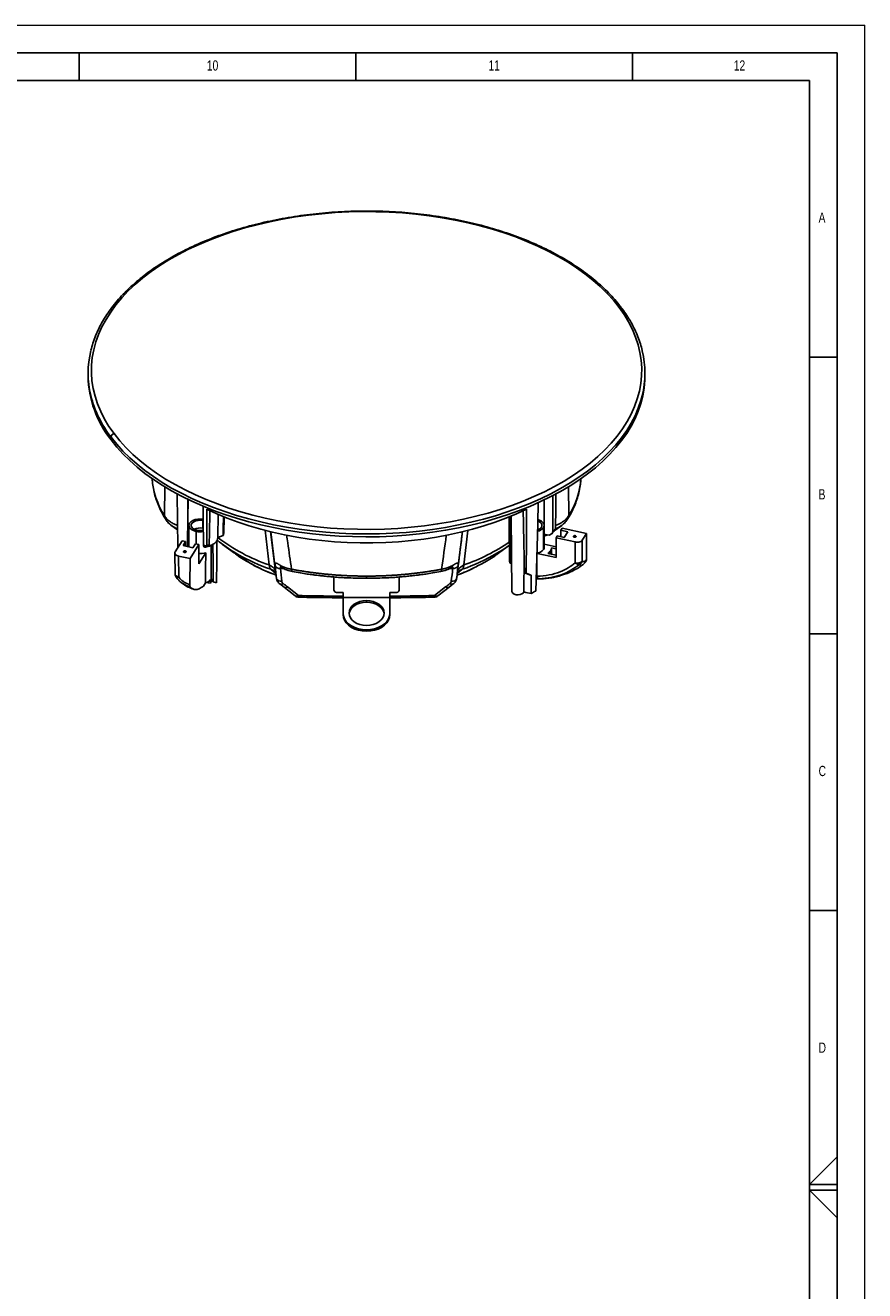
# Model space of a CAD drawing. Header units: millimetres. Extents: x 0 to 594, y 0 to 420.
# Tile 43 of 43: x 442 to 594, y 191 to 420. Entities that reach past the tile are written whole.
import ezdxf

# ---------------------------------------------------------------- set-up
doc = ezdxf.new("R2010")
doc.units = ezdxf.units.MM
doc.layers.add('FORMAT', color=7, linetype='Continuous')
doc.styles.add('SLDTEXTSTYLE0', font='TXT', dxfattribs={"width": 0.75})

msp = doc.modelspace()

# ---------------------------------------------------------------- linework, layer by layer
at = {"color": 7, "linetype": 'Continuous', "lineweight": 18}
for p in [(0, 420), (594, 0)]:
    msp.add_line(p, (594, 420), dxfattribs=at)
at = {"color": 7, "linetype": 'Continuous', "lineweight": 25}
for p, q in [((453.618, 357.128), (453.618, 356.611)), ((554.285, 356.611), (554.285, 357.128)), ((457.763, 345.065), (457.763, 345.582)), ((467.415, 331.384), (467.465, 336.64)), ((540.438, 336.644), (540.488, 331.384)), ((477.115, 331.646), (477.074, 327.408)), ((471.839, 329.619), (471.839, 325.74)), ((474.375, 329.109), (474.385, 330.486)), ((474.441, 330.473), (474.385, 330.486)), ((478.153, 328.211), (478.186, 331.176)), ((530.097, 331.312), (530.242, 317.687)), ((536.065, 325.672), (536.065, 329.619)), ((473.155, 326.283), (473.155, 328.534)), ((474.46, 329.09), (474.375, 329.109)), ((477.074, 327.408), (478.047, 327.803)), ((486.339, 322.487), (485.611, 328.746)), ((487.579, 320.756), (486.611, 328.47)), ((486.625, 328.466), (487.453, 321.874)), ((520.45, 321.874), (521.281, 328.49)), ((522.289, 328.716), (521.564, 322.487)), ((535.122, 328.927), (534.903, 329.023)), ((535.944, 325.277), (535.944, 329.224)), ((536.077, 328.008), (536.597, 327.899)), ((536.597, 327.899), (536.95, 327.876)), ((536.95, 327.876), (537.495, 328.155)), ((538.438, 327.708), (538.213, 327.351)), ((541.659, 326.627), (538.213, 327.351)), ((538.213, 327.351), (538.226, 323.833)), ((539.691, 327.445), (538.438, 327.708)), ((539.313, 329.096), (539.088, 328.739)), ((539.088, 328.739), (540.341, 328.476)), ((539.088, 328.739), (539.088, 327.572)), ((539.313, 329.096), (543.698, 328.175)), ((540.341, 328.476), (539.691, 327.445)), ((541.347, 327.68), (541.347, 327.582)), ((543.698, 328.175), (542.94, 326.972)), ((543.698, 328.175), (543.681, 323.389)), ((469.363, 324.827), (470.617, 326.816)), ((471.236, 326.686), (470.617, 326.816)), ((470.78, 325.963), (471.236, 326.686)), ((472.565, 325.587), (470.78, 325.963)), ((471.188, 325.006), (471.188, 324.735)), ((471.236, 325.867), (471.236, 326.686)), ((471.61, 326.587), (471.592, 325.792)), ((473.64, 326.181), (472.044, 323.649)), ((473.021, 326.311), (472.565, 325.587)), ((473.64, 326.181), (473.021, 326.311)), ((473.605, 322.65), (473.64, 326.181)), ((474.738, 325.691), (474.535, 325.773)), ((475.512, 326.094), (474.899, 325.828)), ((475.044, 325.793), (474.899, 325.828)), ((475.045, 325.892), (475.044, 325.793)), ((475.839, 319.548), (475.839, 326.019)), ((476.021, 326.116), (476.188, 326.212)), ((477.94, 326.194), (480.104, 324.589)), ((527.797, 324.588), (529.774, 326.053)), ((534.823, 325.738), (534.526, 317.757)), ((536.065, 326.217), (538.219, 325.764)), ((537.197, 324.431), (537.197, 325.014)), ((537.392, 324.39), (537.392, 325.557)), ((538.22, 325.383), (537.392, 325.557)), ((541.672, 322.867), (541.659, 326.627)), ((542.94, 326.972), (542.954, 323.219)), ((469.303, 324.626), (469.341, 320.837)), ((472.044, 323.649), (469.961, 324.087)), ((469.961, 324.087), (469.999, 320.304)), ((472.044, 323.649), (471.996, 318.901)), ((474.891, 324.691), (473.605, 322.65)), ((473.615, 323.714), (473.639, 323.751)), ((480.644, 324.427), (480.307, 324.624)), ((482.583, 322.969), (480.644, 324.427)), ((482.72, 322.892), (482.724, 322.89)), ((529.89, 322.799), (530.189, 322.684)), ((532.397, 317.599), (532.44, 323.776)), ((534.779, 324.557), (538.226, 323.833)), ((536.742, 324.526), (538.224, 324.215)), ((543.129, 322.571), (543.04, 322.52)), ((543.122, 322.56), (543.568, 323.022)), ((469.491, 320.313), (469.559, 320.236)), ((469.799, 319.959), (469.543, 320.244)), ((469.567, 320.222), (469.811, 319.921)), ((487.563, 320.906), (486.652, 321.685)), ((487.299, 321.323), (487.47, 321.191)), ((487.61, 320.456), (487.412, 322.338)), ((487.603, 320.459), (487.677, 319.99)), ((487.647, 320.114), (487.61, 320.456)), ((488.939, 321.827), (488.386, 321.827)), ((488.576, 322.003), (488.6, 321.983)), ((498.053, 320.166), (498.053, 320.298)), ((498.053, 317.937), (498.053, 320.166)), ((503.952, 320.46), (503.952, 320.065)), ((509.85, 320.166), (509.85, 320.298)), ((509.85, 320.166), (509.85, 317.937)), ((519.518, 321.827), (518.964, 321.827)), ((519.303, 321.983), (519.327, 322.003)), ((520.227, 319.99), (520.3, 320.459)), ((520.443, 321.875), (520.257, 320.114)), ((520.34, 320.906), (521.251, 321.685)), ((520.434, 321.191), (520.605, 321.324)), ((520.492, 322.338), (520.443, 321.875)), ((533.388, 320.682), (532.496, 321.043)), ((532.819, 320.98), (533.738, 320.656)), ((533.738, 320.656), (533.388, 320.682)), ((474.46, 318.662), (474.812, 319.22)), ((475.248, 319.252), (475.248, 319.41)), ((475.718, 319.153), (475.248, 319.252)), ((475.718, 319.153), (475.718, 319.834)), ((476.834, 319.227), (476.229, 319.421)), ((487.677, 319.99), (487.647, 320.114)), ((488.268, 319.042), (489.03, 318.446)), ((489.038, 318.44), (491.047, 316.876)), ((489.652, 318.519), (491.661, 316.955)), ((516.243, 316.955), (518.252, 318.519)), ((516.857, 316.876), (518.866, 318.44)), ((518.874, 318.446), (519.635, 319.042)), ((519.649, 319.054), (519.636, 319.042)), ((499.718, 317.468), (498.72, 317.468)), ((499.718, 316.577), (499.718, 317.468)), ((499.718, 313.783), (499.718, 316.577)), ((508.185, 316.577), (499.718, 316.577)), ((503.952, 315.75), (503.952, 316.032)), ((509.184, 317.468), (508.185, 317.468)), ((508.185, 317.468), (508.185, 316.577)), ((508.185, 316.577), (508.185, 313.783)), ((499.718, 313.501), (499.718, 313.783)), ((508.185, 313.501), (508.185, 313.783)), ((503.952, 310.494), (503.952, 310.776))]:
    msp.add_line(p, q, dxfattribs=at)
at = {"color": 7, "linetype": 'Continuous', "lineweight": 25, "flags": 128}
for points in [[(549.6, 369.029), (548.575, 370.308), (547.443, 371.557), (546.206, 372.772), (544.867, 373.951), (543.429, 375.09), (541.896, 376.187), (540.272, 377.24), (538.561, 378.245), (536.766, 379.201), (534.892, 380.104), (532.944, 380.953), (530.925, 381.747), (528.842, 382.482), (526.699, 383.157), (524.5, 383.77), (522.253, 384.321), (519.961, 384.807), (517.631, 385.228), (515.268, 385.582), (512.877, 385.869), (510.465, 386.088), (508.038, 386.238), (505.6, 386.319), (503.159, 386.331), (500.719, 386.274), (498.287, 386.148), (495.869, 385.953), (493.471, 385.69), (491.097, 385.36), (488.755, 384.962), (486.449, 384.499), (484.185, 383.97), (481.969, 383.379), (479.806, 382.725), (477.701, 382.011), (475.659, 381.238), (473.686, 380.408), (471.785, 379.523), (469.962, 378.586), (468.221, 377.598), (466.566, 376.562), (465.001, 375.48), (463.53, 374.355), (462.156, 373.19), (460.882, 371.987), (459.713, 370.75), (458.65, 369.481), (457.696, 368.183), (456.854, 366.86), (456.125, 365.515), (455.512, 364.151), (455.015, 362.771), (454.636, 361.378), (454.376, 359.977), (454.235, 358.57), (454.214, 357.16), (454.313, 355.752), (454.531, 354.348), (454.869, 352.952), (455.324, 351.568), (455.897, 350.197), (456.586, 348.845), (457.388, 347.514), (458.303, 346.207)], [(458.303, 346.207), (459.328, 344.928), (460.461, 343.679), (461.698, 342.464), (463.037, 341.285), (464.474, 340.146), (466.007, 339.049), (467.631, 337.997), (469.342, 336.991), (471.137, 336.036), (473.011, 335.132), (474.96, 334.283), (476.978, 333.49), (479.062, 332.755), (481.205, 332.08), (483.403, 331.466), (485.65, 330.916), (487.942, 330.429), (490.272, 330.009), (492.636, 329.654), (495.026, 329.368), (497.438, 329.149), (499.866, 328.999), (502.303, 328.917), (504.745, 328.905), (507.184, 328.962), (509.616, 329.088), (512.034, 329.283), (514.433, 329.546), (516.806, 329.877), (519.149, 330.274), (521.455, 330.738), (523.718, 331.266), (525.934, 331.858), (528.097, 332.511), (530.202, 333.226), (532.244, 333.999), (534.217, 334.828), (536.118, 335.713), (537.941, 336.651), (539.682, 337.639), (541.338, 338.675), (542.903, 339.757), (544.374, 340.882), (545.748, 342.047), (547.021, 343.249), (548.19, 344.487), (549.253, 345.756), (550.207, 347.053), (551.049, 348.376), (551.778, 349.721), (552.392, 351.086), (552.889, 352.466), (553.268, 353.858), (553.528, 355.259), (553.669, 356.667), (553.69, 358.076), (553.591, 359.484), (553.372, 360.888), (553.035, 362.284), (552.579, 363.669), (552.006, 365.039), (551.318, 366.391), (550.515, 367.722), (549.6, 369.029)], [(457.763, 345.065), (458.783, 343.79), (459.909, 342.545), (461.137, 341.333), (462.466, 340.157), (463.891, 339.019), (465.41, 337.922), (467.019, 336.869), (468.715, 335.862), (470.492, 334.904), (472.348, 333.996), (474.278, 333.141), (476.277, 332.34), (478.34, 331.597), (480.463, 330.912), (482.642, 330.287), (484.87, 329.723), (487.142, 329.222), (489.454, 328.785), (491.8, 328.414), (494.174, 328.108), (496.57, 327.868), (498.985, 327.696), (501.41, 327.591), (503.842, 327.554), (506.274, 327.585), (508.7, 327.684), (511.116, 327.85), (513.514, 328.083), (515.891, 328.383), (518.239, 328.749), (520.554, 329.18), (522.83, 329.675), (525.063, 330.233), (527.245, 330.853), (529.374, 331.533), (531.443, 332.271), (533.448, 333.066), (535.384, 333.916), (537.247, 334.819), (539.031, 335.773), (540.734, 336.776), (542.351, 337.825), (543.879, 338.918), (545.313, 340.052), (546.65, 341.225), (547.888, 342.434), (549.023, 343.676), (550.053, 344.948), (550.975, 346.248), (551.787, 347.571), (552.488, 348.916), (553.075, 350.279), (553.548, 351.656), (553.905, 353.045), (554.145, 354.443), (554.268, 355.845), (554.285, 356.611)], [(457.763, 345.582), (458.783, 344.308), (459.909, 343.063), (461.137, 341.851), (462.466, 340.674), (463.891, 339.537), (465.41, 338.44), (467.019, 337.387), (468.715, 336.38), (470.492, 335.421), (472.348, 334.513), (474.278, 333.658), (476.277, 332.858), (478.34, 332.114), (480.463, 331.429), (482.642, 330.804), (484.87, 330.241), (487.142, 329.74), (489.454, 329.303), (491.8, 328.931), (494.174, 328.625), (496.57, 328.386), (498.985, 328.213), (501.41, 328.109), (503.842, 328.072), (506.274, 328.102), (508.7, 328.201), (511.116, 328.367), (513.514, 328.601), (515.891, 328.901), (518.239, 329.267), (520.554, 329.698), (522.83, 330.193), (525.063, 330.751), (527.245, 331.37), (529.374, 332.05), (531.443, 332.789), (533.448, 333.584), (535.384, 334.434), (537.247, 335.337), (539.031, 336.291), (540.734, 337.294), (542.351, 338.343), (543.879, 339.436), (545.313, 340.57), (546.65, 341.743), (547.888, 342.952), (549.023, 344.194), (550.053, 345.466), (550.975, 346.765), (551.787, 348.089), (552.488, 349.434), (553.075, 350.796), (553.548, 352.174), (553.788, 353.056)], [(469.842, 325.587), (469.784, 330.51), (469.726, 335.343)], [(471.642, 334.356), (471.627, 330.734), (471.61, 326.587)], [(471.697, 334.328), (471.657, 330.782), (471.61, 326.587)], [(536.077, 328.008), (536.039, 333.164), (536.031, 334.253)], [(537.601, 328.492), (537.616, 333.187), (537.622, 335.052)], [(538.102, 329.048), (538.146, 332.733), (538.177, 335.33)], [(474.492, 326.073), (474.433, 330.794), (474.404, 333.129)], [(475.055, 332.55), (476.871, 331.711), (478.759, 330.927), (480.716, 330.201), (482.736, 329.535), (484.812, 328.93), (486.941, 328.387), (489.115, 327.91), (491.329, 327.498), (493.577, 327.153), (495.854, 326.876), (498.152, 326.668), (500.465, 326.529), (502.789, 326.459), (505.115, 326.459), (507.438, 326.529), (509.752, 326.668), (512.05, 326.876), (514.326, 327.153), (516.574, 327.498), (518.788, 327.91), (520.963, 328.387), (523.091, 328.93), (525.168, 329.535), (527.187, 330.201), (529.144, 330.927), (531.033, 331.711), (532.849, 332.55)], [(475.072, 326.006), (475.062, 329.671), (475.055, 332.55)], [(532.819, 320.98), (532.836, 327.459), (532.849, 332.55)], [(534.981, 333.738), (534.907, 329.943), (534.823, 325.738)], [(473.155, 328.534), (472.692, 328.673), (472.307, 328.877), (472.026, 329.131), (471.869, 329.418), (471.846, 329.72), (471.959, 330.014), (472.2, 330.281), (472.553, 330.503), (472.994, 330.665), (473.491, 330.756), (474.013, 330.769), (474.437, 330.721)], [(474.385, 330.486), (473.94, 330.539), (473.487, 330.519), (473.062, 330.425), (472.7, 330.266), (472.43, 330.055), (472.275, 329.808), (472.246, 329.546), (472.346, 329.29), (472.567, 329.06), (472.891, 328.876), (473.292, 328.752)], [(529.806, 323.137), (529.734, 329.679), (529.717, 331.174)], [(535.566, 329.303), (535.659, 329.56), (535.623, 329.822), (535.461, 330.067), (535.186, 330.276), (534.93, 330.394)], [(534.932, 330.659), (535.212, 330.565), (535.597, 330.361), (535.877, 330.107), (536.034, 329.819), (536.057, 329.518), (535.944, 329.224)], [(541.817, 327.582), (541.766, 327.534), (541.688, 327.5), (541.593, 327.487), (541.497, 327.495), (541.413, 327.525), (541.356, 327.57), (541.332, 327.625), (541.347, 327.68)], [(541.347, 327.68), (541.398, 327.729), (541.477, 327.762), (541.571, 327.775), (541.668, 327.767), (541.751, 327.737), (541.809, 327.692), (541.832, 327.637), (541.817, 327.582)], [(471.017, 324.735), (470.934, 324.764), (470.876, 324.81), (470.853, 324.865), (470.868, 324.92), (470.918, 324.968), (470.997, 325.002), (471.092, 325.015), (471.188, 325.006)], [(471.188, 325.006), (471.271, 324.977), (471.329, 324.932), (471.352, 324.877), (471.338, 324.821), (471.287, 324.773), (471.208, 324.74), (471.113, 324.727), (471.017, 324.735)], [(476.164, 326.199), (476.195, 322.999), (476.229, 319.421)], [(529.775, 326.056), (528.576, 325.232), (527.526, 324.582)], [(469.999, 320.304), (469.822, 320.352), (469.665, 320.418), (469.534, 320.501), (469.434, 320.598), (469.369, 320.703), (469.342, 320.815), (469.341, 320.837)], [(469.999, 320.304), (469.915, 320.267), (469.837, 320.239), (469.766, 320.218), (469.703, 320.206), (469.649, 320.202), (469.603, 320.208), (469.568, 320.221), (469.543, 320.244)], [(490.552, 321.287), (490.504, 321.311), (490.461, 321.367), (490.426, 321.452), (490.402, 321.565), (490.389, 321.701)], [(498.053, 320.166), (498.066, 320.258), (498.079, 320.297)], [(509.824, 320.296), (509.838, 320.258), (509.85, 320.166)], [(517.351, 321.287), (517.399, 321.311), (517.443, 321.367), (517.477, 321.452), (517.501, 321.565), (517.514, 321.701)], [(533.726, 317.334), (533.733, 319.194), (533.738, 320.656)], [(475.839, 319.548), (475.815, 319.373), (475.718, 319.153)], [(476.229, 319.421), (476.059, 319.723), (475.839, 319.946)], [(503.952, 311.533), (503.334, 311.577), (502.74, 311.705), (502.192, 311.912), (501.713, 312.192), (501.319, 312.533), (501.026, 312.922), (500.846, 313.344), (500.785, 313.783), (500.846, 314.222), (501.026, 314.643), (501.319, 315.032), (501.713, 315.373), (502.192, 315.653), (502.74, 315.861), (503.334, 315.989), (503.952, 316.032)], [(500.791, 313.642), (500.846, 313.94), (501.026, 314.362), (501.319, 314.751), (501.713, 315.092), (502.192, 315.371), (502.74, 315.579), (503.334, 315.707), (503.952, 315.75)], [(503.952, 316.032), (504.569, 315.989), (505.164, 315.861), (505.711, 315.653), (506.191, 315.373), (506.585, 315.032), (506.877, 314.643), (507.058, 314.222), (507.118, 313.783), (507.058, 313.344), (506.877, 312.922), (506.585, 312.533), (506.191, 312.192), (505.711, 311.912), (505.164, 311.705), (504.569, 311.577), (503.952, 311.533)], [(503.952, 315.75), (504.569, 315.707), (505.164, 315.579), (505.711, 315.371), (506.191, 315.092), (506.585, 314.751), (506.877, 314.362), (507.058, 313.94), (507.112, 313.642)], [(532.397, 317.599), (532.279, 317.395), (532.048, 317.225), (531.731, 317.111), (531.366, 317.066), (530.996, 317.095), (530.665, 317.195), (530.413, 317.354), (530.269, 317.553), (530.242, 317.687)], [(503.952, 310.776), (503.217, 310.821), (502.504, 310.957), (501.835, 311.179), (501.231, 311.479), (500.709, 311.85), (500.286, 312.279), (499.974, 312.754), (499.783, 313.261), (499.718, 313.783)], [(503.952, 310.494), (503.217, 310.54), (502.504, 310.676), (501.835, 310.897), (501.231, 311.198), (500.709, 311.568), (500.286, 311.998), (499.974, 312.473), (499.783, 312.979), (499.718, 313.501)], [(508.185, 313.783), (508.121, 313.261), (507.93, 312.754), (507.618, 312.279), (507.195, 311.85), (506.673, 311.479), (506.068, 311.179), (505.4, 310.957), (504.687, 310.821), (503.952, 310.776)], [(508.185, 313.501), (508.121, 312.979), (507.93, 312.473), (507.618, 311.998), (507.195, 311.568), (506.673, 311.198), (506.068, 310.897), (505.4, 310.676), (504.687, 310.54), (503.952, 310.494)]]:
    msp.add_lwpolyline(points, dxfattribs=at)
at = {"color": 7, "linetype": 'Continuous', "lineweight": 25}
for centre, radius, start, end in [((549.735, 368.609), 0.441, 40.66518, 107.86503), ((470.613, 357.129), 16.993, 166.13264, 193.73105), ((537.291, 357.128), 16.993, 346.13264, 13.73105), ((472.827, 356.989), 19.212, 181.1268, 218.3635), ((474.112, 358.187), 20.644, 194.28046, 217.63175), ((458.469, 345.517), 0.71, 103.52579, 174.74969), ((479.571, 339.135), 14.416, 184.22774, 212.52184), ((528.333, 339.135), 14.416, 327.47816, 355.77226), ((473.842, 326.707), 2.46, 77.48587, 115.53408), ((473.839, 331.854), 3.39, 258.35149, 280.66478), ((473.838, 331.385), 2.689, 258.29007, 283.42971), ((497.282, 354.261), 33.614, 233.03098, 251.01767), ((476.642, 328.387), 1.521, 337.41841, 353.3558), ((534.489, 330.384), 1.861, 282.11389, 321.44348), ((534.497, 330.109), 1.339, 287.29314, 323.00005), ((516.815, 360.015), 37.759, 303.3998, 303.9213), ((495.571, 367.781), 46.732, 243.18812, 243.64053), ((474.249, 329.263), 3.612, 283.00316, 299.39416), ((473.998, 332.523), 6.605, 279.34995, 283.24408), ((493.725, 347.415), 26.448, 230.55035, 239.51333), ((510.285, 355.04), 34.46, 289.08863, 304.48668), ((534.468, 326.443), 1.881, 276.79684, 321.69231), ((535.336, 325.679), 0.728, 326.54914, 359.48128), ((535.571, 326.073), 1.94, 307.118, 326.91898), ((536.138, 325.701), 1.262, 327.03024, 353.43511), ((473.847, 327.74), 3.223, 266.02382, 288.90376), ((498.754, 356.155), 36.533, 240.28307, 250.65473), ((509.353, 355.693), 36.03, 289.28375, 300.29104), ((531.286, 323.325), 1.492, 187.22361, 200.62591), ((542.025, 324.092), 1.275, 253.95148, 316.7733), ((542.436, 323.629), 1.078, 224.94438, 266.00842), ((541.943, 323.522), 1.055, 293.28992, 343.31786), ((470.341, 320.847), 1, 180.57419, 217.11636), ((488.249, 322.751), 0.933, 206.21025, 278.4061), ((488.902, 322.441), 0.548, 183.76548, 236.59027), ((519.002, 322.441), 0.548, 303.40971, 356.23452), ((519.654, 322.751), 0.933, 261.5939, 333.78975), ((533.912, 327.443), 6.554, 257.52356, 260.40095), ((474.394, 320.813), 1.647, 284.71957, 323.5176), ((488.478, 320.416), 0.908, 207.98891, 280.21092), ((488.531, 319.514), 0.54, 240.80858, 311.9839), ((498.636, 318.057), 0.595, 191.5885, 278.12878), ((509.268, 318.057), 0.595, 261.87122, 348.4115), ((519.372, 319.514), 0.54, 228.01778, 299.18504), ((519.425, 320.416), 0.908, 259.78611, 332.03522), ((491.297, 317.357), 0.542, 242.45836, 312.16979), ((491.661, 317.665), 1, 232.10555, 265.89908), ((491.011, 316.965), 0.65, 332.83842, 359.15137), ((516.893, 316.965), 0.65, 180.84869, 207.16134), ((516.606, 317.357), 0.542, 227.83021, 297.54164), ((516.243, 317.665), 1, 274.1009, 307.89445), ((533.999, 322.159), 4.833, 250.64419, 266.76754), ((513.151, 357.132), 44.802, 297.33901, 298.49618)]:
    msp.add_arc(centre, radius, start, end, dxfattribs=at)
for points, knots in [([(550.07, 368.897), (549.904, 369.114), (549.424, 369.741), (548.558, 370.757), (547.441, 371.934), (546.232, 373.079), (544.934, 374.19), (543.55, 375.265), (542.083, 376.302), (540.536, 377.298), (538.913, 378.251), (537.216, 379.16), (535.45, 380.022), (533.619, 380.836), (531.726, 381.6), (529.774, 382.313), (527.77, 382.973), (525.715, 383.578), (523.615, 384.129), (521.475, 384.622), (519.298, 385.059), (517.089, 385.437), (514.852, 385.756), (512.594, 386.015), (510.317, 386.215), (508.027, 386.353), (505.728, 386.431), (503.426, 386.447), (501.125, 386.403), (498.829, 386.297), (496.545, 386.131), (494.276, 385.904), (492.027, 385.618), (489.802, 385.272), (487.607, 384.867), (485.447, 384.404), (483.324, 383.884), (481.245, 383.309), (479.212, 382.678), (477.232, 381.994), (475.306, 381.258), (473.441, 380.471), (471.639, 379.635), (469.904, 378.751), (468.24, 377.821), (466.65, 376.848), (465.139, 375.833), (463.708, 374.777), (462.362, 373.684), (461.103, 372.555), (459.934, 371.393), (458.858, 370.201), (457.876, 368.98), (456.992, 367.734), (456.208, 366.465), (455.523, 365.176), (454.943, 363.87), (454.468, 362.576), (454.24, 361.713), (454.129, 361.295)], [0, 0, 0, 0, 0.0093586, 0.02703901, 0.04473045, 0.06243511, 0.08014973, 0.0978714, 0.11559767, 0.13332651, 0.15105636, 0.1687857, 0.18651376, 0.20424003, 0.22196416, 0.23968598, 0.25740544, 0.27512255, 0.29283743, 0.31055021, 0.32826109, 0.34597026, 0.36367795, 0.38138439, 0.39908984, 0.41679454, 0.43449874, 0.45220271, 0.46990669, 0.48761088, 0.50531553, 0.52302088, 0.5407272, 0.55843474, 0.57614376, 0.59385452, 0.61156724, 0.62928216, 0.64699949, 0.66471941, 0.68244206, 0.70016752, 0.71789579, 0.73562679, 0.75336027, 0.77109584, 0.78883285, 0.80657023, 0.82430638, 0.84203951, 0.85976734, 0.87748713, 0.89519568, 0.91288942, 0.93056465, 0.94821784, 0.96584606, 0.98344744, 1, 1, 1, 1]), ([(553.781, 361.255), (553.682, 361.641), (553.468, 362.472), (553.015, 363.731), (552.448, 365.035), (551.777, 366.321), (551.019, 367.567), (550.426, 368.42), (550.103, 368.853), (550.07, 368.897)], [0, 0, 0, 0, 0.1466888, 0.3150113, 0.4835614, 0.6523601, 0.821409, 0.9820374, 1, 1, 1, 1]), ([(465.193, 338.085), (465.227, 337.679), (465.297, 336.866), (465.534, 335.652), (465.867, 334.447), (466.306, 333.255), (466.84, 332.096), (467.284, 331.287), (467.541, 330.869), (467.575, 330.815)], [0, 0, 0, 0, 0.1620884, 0.3250471, 0.4884473, 0.6525574, 0.8175772, 0.976226, 1, 1, 1, 1]), ([(540.327, 330.815), (540.429, 330.983), (540.765, 331.537), (541.26, 332.496), (541.773, 333.696), (542.178, 334.909), (542.472, 336.132), (542.65, 337.196), (542.686, 337.853), (542.699, 338.099)], [0, 0, 0, 0, 0.0731307, 0.2408944, 0.4078011, 0.5735887, 0.738307, 0.9020971, 1, 1, 1, 1]), ([(475.512, 326.094), (475.537, 327.321), (475.579, 329.388), (475.621, 331.455), (475.638, 332.295)], [0, 0, 0, 0, 0.5940819, 1, 1, 1, 1]), ([(532.266, 332.287), (532.307, 330.245), (532.383, 326.496), (532.461, 322.748), (532.496, 321.043)], [0, 0, 0, 0, 0.5449541, 1, 1, 1, 1]), ([(467.589, 330.825), (467.566, 330.85), (467.486, 330.939), (467.446, 331.1), (467.417, 331.247), (467.41, 331.325), (467.41, 331.364), (467.411, 331.38), (467.413, 331.384), (467.414, 331.385), (467.414, 331.385)], [0, 0, 0, 0, 0.1639141, 0.579634, 0.7894659, 0.8946635, 0.9664511, 0.9875745, 0.994734, 1, 1, 1, 1]), ([(467.414, 331.385), (467.511, 331.232), (467.705, 330.926), (468.129, 330.51), (468.642, 330.14), (469.199, 329.837), (469.609, 329.69), (469.794, 329.624)], [0, 0, 0, 0, 0.2074123, 0.4139429, 0.6213972, 0.8288282, 1, 1, 1, 1]), ([(467.567, 330.838), (467.709, 330.613), (468, 330.152), (468.448, 329.79), (468.678, 329.604)], [0, 0, 0, 0, 0.4880287, 1, 1, 1, 1]), ([(468.657, 329.619), (468.998, 329.378), (469.375, 329.11), (469.766, 328.832), (469.804, 328.805)], [0, 0, 0, 0, 0.90424874, 1, 1, 1, 1]), ([(469.801, 329.038), (469.7, 329.067), (469.257, 329.193), (468.943, 329.435), (468.7, 329.621)], [0, 0, 0, 0, 0.2268911, 1, 1, 1, 1]), ([(478.069, 331.227), (478.068, 331.042), (478.061, 329.9), (478.053, 328.758), (478.047, 327.803)], [0, 0, 0, 0, 0.1627253, 1, 1, 1, 1]), ([(529.89, 322.799), (529.875, 324.949), (529.856, 327.755), (529.839, 330.562), (529.835, 331.218)], [0, 0, 0, 0, 0.7662992, 1, 1, 1, 1]), ([(537.891, 328.657), (537.999, 328.734), (538.461, 329.062), (538.907, 329.379), (539.25, 329.622)], [0, 0, 0, 0, 0.2326442, 1, 1, 1, 1]), ([(539.207, 329.623), (538.966, 329.438), (538.653, 329.197), (538.21, 329.07), (538.108, 329.041)], [0, 0, 0, 0, 0.769181, 1, 1, 1, 1]), ([(538.109, 329.624), (538.299, 329.692), (538.711, 329.84), (539.269, 330.145), (539.779, 330.514), (540.2, 330.928), (540.393, 331.233), (540.49, 331.385)], [0, 0, 0, 0, 0.1751389, 0.3815991, 0.5874972, 0.7943976, 1, 1, 1, 1]), ([(539.224, 329.604), (539.455, 329.79), (539.904, 330.152), (540.195, 330.614), (540.336, 330.838)], [0, 0, 0, 0, 0.5143274, 1, 1, 1, 1]), ([(540.49, 331.385), (540.49, 331.385), (540.491, 331.384), (540.494, 331.371), (540.488, 331.2), (540.459, 330.988), (540.337, 330.85), (540.314, 330.824)], [0, 0, 0, 0, 0.0052729, 0.0124422, 0.1052434, 0.8350013, 1, 1, 1, 1]), ([(475.044, 325.793), (475.113, 325.808), (475.301, 325.85), (475.581, 325.935), (475.896, 326.058), (476.209, 326.215), (476.621, 326.494), (476.984, 326.899), (477.046, 327.25), (477.074, 327.408)], [0, 0, 0, 0, 0.0594942, 0.1626958, 0.2558008, 0.3683156, 0.5002241, 0.7759957, 1, 1, 1, 1]), ([(489.52, 327.861), (489.585, 327.401), (489.874, 325.345), (490.164, 323.293), (490.389, 321.701)], [0, 0, 0, 0, 0.2238954, 1, 1, 1, 1]), ([(517.514, 321.701), (517.801, 323.727), (518.089, 325.772), (518.378, 327.821), (518.38, 327.839)], [0, 0, 0, 0, 0.9911815, 1, 1, 1, 1]), ([(521.295, 328.493), (521.228, 327.958), (520.905, 325.374), (520.581, 322.798), (520.325, 320.755)], [0, 0, 0, 0, 0.2071744, 1, 1, 1, 1]), ([(536.065, 327.777), (536.154, 327.782), (536.36, 327.794), (536.538, 327.859), (536.639, 327.896)], [0, 0, 0, 0, 0.4328877, 1, 1, 1, 1]), ([(536.065, 327.748), (536.093, 327.75), (536.248, 327.761), (536.461, 327.808), (536.624, 327.873), (536.675, 327.894)], [0, 0, 0, 0, 0.1344091, 0.7294392, 1, 1, 1, 1]), ([(537.887, 328.683), (537.822, 328.58), (537.705, 328.393), (537.56, 328.229), (537.495, 328.155)], [0, 0, 0, 0, 0.5501278, 1, 1, 1, 1]), ([(537.495, 328.155), (537.525, 328.206), (537.586, 328.307), (537.596, 328.43), (537.601, 328.492)], [0, 0, 0, 0, 0.4974501, 1, 1, 1, 1]), ([(537.887, 328.683), (537.927, 328.751), (538, 328.872), (538.071, 328.994), (538.102, 329.048)], [0, 0, 0, 0, 0.5599553, 1, 1, 1, 1]), ([(469.363, 324.827), (469.331, 324.746), (469.265, 324.579), (469.404, 324.344), (469.654, 324.172), (469.861, 324.114), (469.961, 324.087)], [0, 0, 0, 0, 0.2702567, 0.5624233, 0.7897326, 1, 1, 1, 1]), ([(474.535, 325.773), (474.523, 325.813), (474.5, 325.892), (474.495, 326.013), (474.492, 326.073)], [0, 0, 0, 0, 0.4974501, 1, 1, 1, 1]), ([(474.822, 325.908), (474.754, 325.882), (474.63, 325.834), (474.564, 325.792), (474.535, 325.773)], [0, 0, 0, 0, 0.5501278, 1, 1, 1, 1]), ([(474.738, 325.691), (474.788, 325.696), (474.888, 325.705), (475.003, 325.731), (475.061, 325.744)], [0, 0, 0, 0, 0.5008498, 1, 1, 1, 1]), ([(474.822, 325.908), (474.869, 325.926), (474.952, 325.958), (475.035, 325.991), (475.072, 326.006)], [0, 0, 0, 0, 0.5599553, 1, 1, 1, 1]), ([(476.921, 326.913), (476.906, 325.539), (476.878, 322.976), (476.848, 320.415), (476.834, 319.227)], [0, 0, 0, 0, 0.5363268, 1, 1, 1, 1]), ([(541.659, 326.627), (541.798, 326.608), (542.087, 326.57), (542.495, 326.651), (542.794, 326.795), (542.893, 326.914), (542.94, 326.972)], [0, 0, 0, 0, 0.2702567, 0.5624233, 0.7897326, 1, 1, 1, 1]), ([(474.812, 319.22), (474.827, 320.254), (474.853, 322.077), (474.88, 323.9), (474.891, 324.691)], [0, 0, 0, 0, 0.5668202, 1, 1, 1, 1]), ([(480.114, 324.593), (480.158, 324.557), (480.87, 323.965), (481.753, 323.451), (482.583, 322.969)], [0, 0, 0, 0, 0.060956, 1, 1, 1, 1]), ([(482.583, 322.969), (483.435, 322.502), (484.993, 321.649), (486.782, 320.966), (487.591, 320.657)], [0, 0, 0, 0, 0.5475042, 1, 1, 1, 1]), ([(482.724, 322.89), (482.782, 322.855), (483.292, 322.55), (484.398, 321.987), (485.949, 321.256), (487.081, 320.83), (487.594, 320.637)], [0, 0, 0, 0, 0.0398566, 0.3501068, 0.7056801, 1, 1, 1, 1]), ([(486.339, 322.487), (486.525, 322.381), (486.895, 322.169), (487.3, 321.797), (487.443, 321.535), (487.509, 321.415)], [0, 0, 0, 0, 0.35144828, 0.70069497, 1, 1, 1, 1]), ([(486.651, 321.685), (486.642, 321.694), (486.622, 321.711), (486.594, 321.742), (486.568, 321.775), (486.543, 321.812), (486.52, 321.851), (486.498, 321.893), (486.479, 321.939), (486.454, 322.005), (486.429, 322.093), (486.407, 322.192), (486.393, 322.273), (486.385, 322.327), (486.378, 322.369), (486.373, 322.399), (486.367, 322.425), (486.362, 322.446), (486.356, 322.462), (486.351, 322.471), (486.349, 322.475)], [0, 0, 0, 0, 0.0622492, 0.124498, 0.1867464, 0.2489944, 0.311242, 0.3734893, 0.4357362, 0.4979829, 0.6300809, 0.7488959, 0.8183966, 0.8744892, 0.9070625, 0.9348593, 0.9579228, 0.9763293, 0.9902324, 1, 1, 1, 1]), ([(487.412, 322.338), (487.411, 322.353), (487.408, 322.383), (487.406, 322.425), (487.404, 322.465), (487.402, 322.503), (487.402, 322.539), (487.403, 322.595), (487.407, 322.662), (487.422, 322.729), (487.446, 322.777), (487.49, 322.817), (487.575, 322.823), (487.729, 322.766), (487.896, 322.675), (488.039, 322.591), (488.136, 322.535), (488.241, 322.472), (488.316, 322.428), (488.355, 322.405)], [0, 0, 0, 0, 0.0208388, 0.0416921, 0.0625959, 0.0835865, 0.1046998, 0.1259717, 0.1877715, 0.2507129, 0.3126147, 0.3758298, 0.5008773, 0.6390379, 0.7858929, 0.8371087, 0.8898184, 0.9440958, 1, 1, 1, 1]), ([(519.549, 322.405), (519.572, 322.418), (519.617, 322.445), (519.682, 322.484), (519.744, 322.52), (519.803, 322.555), (519.859, 322.588), (519.912, 322.619), (519.962, 322.648), (520.01, 322.675), (520.055, 322.7), (520.097, 322.722), (520.137, 322.743), (520.174, 322.761), (520.209, 322.776), (520.242, 322.789), (520.273, 322.8), (520.301, 322.808), (520.339, 322.816), (520.382, 322.819), (520.425, 322.806), (520.458, 322.776), (520.482, 322.728), (520.496, 322.661), (520.501, 322.583), (520.501, 322.503), (520.498, 322.426), (520.494, 322.367), (520.492, 322.338)], [0, 0, 0, 0, 0.0330014, 0.0654782, 0.0974408, 0.1289011, 0.1598728, 0.1903712, 0.2204131, 0.2500173, 0.279204, 0.3079952, 0.3364145, 0.364487, 0.3922395, 0.4197001, 0.4468984, 0.4738653, 0.5006327, 0.5639493, 0.6258635, 0.6886696, 0.7501893, 0.8133287, 0.8753307, 0.9172705, 0.9587335, 1, 1, 1, 1]), ([(520.411, 321.442), (520.472, 321.553), (520.611, 321.805), (521.009, 322.169), (521.379, 322.381), (521.564, 322.487)], [0, 0, 0, 0, 0.282202, 0.6404772, 1, 1, 1, 1]), ([(521.252, 321.685), (521.262, 321.694), (521.281, 321.711), (521.306, 321.738), (521.327, 321.764), (521.345, 321.789), (521.373, 321.831), (521.407, 321.895), (521.445, 321.992), (521.476, 322.095), (521.497, 322.194), (521.51, 322.272), (521.519, 322.327), (521.525, 322.369), (521.531, 322.399), (521.536, 322.425), (521.542, 322.446), (521.547, 322.462), (521.553, 322.471), (521.555, 322.475)], [0, 0, 0, 0, 0.0622968, 0.1186414, 0.168885, 0.2129194, 0.250665, 0.3817455, 0.499956, 0.6353616, 0.7487428, 0.8171472, 0.8742743, 0.9068229, 0.9345625, 0.9575767, 0.9759836, 0.9899828, 1, 1, 1, 1]), ([(523.213, 321.886), (523.925, 322.24), (525.525, 323.036), (527.033, 323.966), (527.746, 324.557), (527.789, 324.593)], [0, 0, 0, 0, 0.42960772, 0.96528201, 1, 1, 1, 1]), ([(534.718, 322.908), (534.721, 322.696), (534.735, 321.867), (534.748, 321.038), (534.757, 320.422)], [0, 0, 0, 0, 0.2559396, 1, 1, 1, 1]), ([(534.757, 320.422), (535.502, 320.477), (536.989, 320.588), (538.869, 321.167), (540.448, 321.923), (541.264, 322.552), (541.672, 322.867)], [0, 0, 0, 0, 0.2796306, 0.5587083, 0.779098, 1, 1, 1, 1]), ([(542.361, 322.553), (541.883, 322.185), (540.927, 321.447), (539.186, 320.673), (537.282, 320.139), (535.898, 320.034), (535.206, 319.981)], [0, 0, 0, 0, 0.2504313, 0.5011157, 0.7501798, 1, 1, 1, 1]), ([(541.787, 321.706), (542.149, 321.907), (542.589, 322.151), (542.972, 322.465), (543.039, 322.52)], [0, 0, 0, 0, 0.8231674, 1, 1, 1, 1]), ([(543.04, 322.52), (542.987, 322.485), (542.842, 322.391), (542.614, 322.39), (542.446, 322.498), (542.361, 322.553)], [0, 0, 0, 0, 0.2223627, 0.606759, 1, 1, 1, 1]), ([(542.954, 323.219), (543.008, 323.161), (543.115, 323.046), (543.357, 323.052), (543.558, 323.261), (543.681, 323.389)], [0, 0, 0, 0, 0.2815666, 0.5610135, 1, 1, 1, 1]), ([(543.681, 323.389), (543.674, 323.287), (543.663, 323.141), (543.568, 323.042), (543.54, 323.012)], [0, 0, 0, 0, 0.7053166, 1, 1, 1, 1]), ([(469.999, 320.304), (470.146, 320.13), (470.44, 319.784), (471.106, 319.265), (471.659, 319.039), (471.996, 318.901)], [0, 0, 0, 0, 0.28156656, 0.56101348, 1, 1, 1, 1]), ([(487.303, 321.314), (487.29, 321.325), (487.121, 321.473), (486.877, 321.583), (486.651, 321.685)], [0, 0, 0, 0, 0.0765274, 1, 1, 1, 1]), ([(488.355, 322.405), (488.384, 322.388), (488.442, 322.354), (488.534, 322.305), (488.628, 322.256), (488.726, 322.209), (488.827, 322.162), (488.931, 322.117), (489.039, 322.074), (489.149, 322.031), (489.262, 321.99), (489.378, 321.951), (489.497, 321.913), (489.618, 321.877), (489.741, 321.843), (489.867, 321.811), (489.995, 321.78), (490.124, 321.752), (490.256, 321.725), (490.345, 321.709), (490.389, 321.701)], [0, 0, 0, 0, 0.05304394, 0.10651215, 0.16038329, 0.21463515, 0.26924463, 0.32418785, 0.37944019, 0.43497629, 0.49077017, 0.54679529, 0.60302457, 0.65943052, 0.71598526, 0.77266064, 0.82942831, 0.88625978, 0.9431265, 1, 1, 1, 1]), ([(488.478, 322.109), (488.461, 322.107), (488.413, 322.101), (488.378, 322.052), (488.365, 321.962), (488.378, 321.874), (488.386, 321.827)], [0, 0, 0, 0, 0.15326296, 0.43684678, 0.70263631, 1, 1, 1, 1]), ([(488.6, 321.983), (488.888, 321.833), (489.462, 321.535), (490.19, 321.37), (490.552, 321.287)], [0, 0, 0, 0, 0.5022181, 1, 1, 1, 1]), ([(490.389, 321.701), (490.498, 321.68), (490.717, 321.639), (491.047, 321.579), (491.377, 321.521), (491.708, 321.465), (492.04, 321.409), (492.373, 321.356), (492.706, 321.304), (493.04, 321.253), (493.375, 321.204), (493.711, 321.157), (494.047, 321.111), (494.384, 321.067), (494.721, 321.024), (495.059, 320.983), (495.398, 320.943), (495.737, 320.905), (496.077, 320.869), (496.416, 320.834), (496.757, 320.8), (497.098, 320.769), (497.439, 320.738), (497.78, 320.71), (498.122, 320.683), (498.464, 320.657), (498.806, 320.633), (499.149, 320.611), (499.491, 320.59), (499.834, 320.57), (500.177, 320.553), (500.52, 320.536), (500.864, 320.522), (501.207, 320.509), (501.55, 320.497), (501.893, 320.487), (502.237, 320.478), (502.58, 320.472), (502.923, 320.466), (503.266, 320.462), (503.609, 320.46), (503.837, 320.46), (503.952, 320.46)], [0, 0, 0, 0, 0.0252691, 0.0505242, 0.0757655, 0.1009929, 0.1262064, 0.1514061, 0.1765919, 0.2017639, 0.226922, 0.2520663, 0.2771967, 0.3023133, 0.3274162, 0.3525052, 0.3775804, 0.4026418, 0.4276895, 0.4527234, 0.4777435, 0.5027498, 0.5277424, 0.5527213, 0.5776864, 0.6026378, 0.6275755, 0.6524994, 0.6774097, 0.7023063, 0.7271892, 0.7520584, 0.7769139, 0.8017558, 0.826584, 0.8513986, 0.8761995, 0.9009869, 0.9257605, 0.9505206, 0.9752671, 1, 1, 1, 1]), ([(490.552, 321.287), (491.036, 321.199), (491.924, 321.038), (493.154, 320.847), (494.148, 320.708), (494.9, 320.612), (495.446, 320.548), (495.886, 320.498), (496.322, 320.452), (496.94, 320.391), (497.795, 320.314), (498.957, 320.226), (500.377, 320.144), (502.072, 320.079), (503.295, 320.07), (503.952, 320.065)], [0, 0, 0, 0, 0.1126522, 0.2066319, 0.2819489, 0.3386101, 0.3766206, 0.4048014, 0.4372923, 0.4742794, 0.5428244, 0.6274949, 0.7319166, 0.8560857, 1, 1, 1, 1]), ([(503.952, 320.46), (504.066, 320.46), (504.294, 320.46), (504.637, 320.462), (504.98, 320.466), (505.323, 320.472), (505.667, 320.478), (506.01, 320.487), (506.353, 320.497), (506.696, 320.509), (507.04, 320.522), (507.383, 320.536), (507.726, 320.553), (508.069, 320.57), (508.412, 320.59), (508.755, 320.611), (509.097, 320.633), (509.439, 320.657), (509.781, 320.683), (510.123, 320.71), (510.465, 320.738), (510.806, 320.769), (511.147, 320.8), (511.487, 320.834), (511.827, 320.869), (512.166, 320.905), (512.505, 320.943), (512.844, 320.983), (513.182, 321.024), (513.519, 321.067), (513.856, 321.111), (514.192, 321.157), (514.528, 321.204), (514.863, 321.253), (515.197, 321.304), (515.531, 321.356), (515.863, 321.409), (516.195, 321.465), (516.526, 321.521), (516.857, 321.579), (517.186, 321.639), (517.405, 321.68), (517.514, 321.701)], [0, 0, 0, 0, 0.0247329, 0.0494794, 0.0742395, 0.0990131, 0.1238005, 0.1486014, 0.173416, 0.1982442, 0.2230861, 0.2479416, 0.2728108, 0.2976937, 0.3225903, 0.3475006, 0.3724245, 0.3973622, 0.4223136, 0.4472787, 0.4722576, 0.4972502, 0.5222565, 0.5472766, 0.5723105, 0.5973582, 0.6224196, 0.6474948, 0.6725838, 0.6976867, 0.7228033, 0.7479337, 0.773078, 0.7982361, 0.8234081, 0.8485939, 0.8737936, 0.8990071, 0.9242345, 0.9494758, 0.9747309, 1, 1, 1, 1]), ([(503.952, 320.065), (504.608, 320.07), (505.831, 320.079), (507.526, 320.144), (508.946, 320.226), (510.109, 320.314), (510.963, 320.391), (511.581, 320.452), (512.017, 320.498), (512.457, 320.548), (513.003, 320.612), (513.755, 320.708), (514.749, 320.847), (515.98, 321.038), (516.867, 321.199), (517.351, 321.287)], [0, 0, 0, 0, 0.1439143, 0.2680834, 0.3725051, 0.4571756, 0.5257206, 0.5627077, 0.5951986, 0.6233794, 0.6613899, 0.7180511, 0.7933681, 0.8873478, 1, 1, 1, 1]), ([(517.351, 321.287), (517.711, 321.369), (518.439, 321.534), (519.013, 321.832), (519.303, 321.983)], [0, 0, 0, 0, 0.4942521, 1, 1, 1, 1]), ([(517.514, 321.701), (517.554, 321.708), (517.634, 321.723), (517.753, 321.746), (517.87, 321.772), (517.985, 321.799), (518.099, 321.827), (518.212, 321.857), (518.322, 321.888), (518.43, 321.921), (518.537, 321.955), (518.641, 321.99), (518.743, 322.027), (518.843, 322.065), (518.94, 322.104), (519.035, 322.144), (519.127, 322.185), (519.217, 322.228), (519.304, 322.271), (519.388, 322.315), (519.47, 322.359), (519.523, 322.39), (519.549, 322.405)], [0, 0, 0, 0, 0.051186, 0.1023688, 0.1535277, 0.2046418, 0.2556904, 0.3066528, 0.3575083, 0.4082364, 0.458817, 0.5092299, 0.5594556, 0.6094746, 0.6592679, 0.7088169, 0.7581034, 0.8071099, 0.8558191, 0.9042145, 0.9522799, 1, 1, 1, 1]), ([(519.518, 321.827), (519.525, 321.874), (519.538, 321.962), (519.527, 322.054), (519.476, 322.103), (519.43, 322.124), (519.385, 322.117), (519.383, 322.116)], [0, 0, 0, 0, 0.2618467, 0.4959413, 0.7457271, 0.99276, 1, 1, 1, 1]), ([(520.31, 320.637), (520.753, 320.801), (521.746, 321.168), (522.658, 321.605), (523.163, 321.847)], [0, 0, 0, 0, 0.4464028, 1, 1, 1, 1]), ([(520.312, 320.657), (521.134, 320.957), (522.153, 321.329), (523.042, 321.796), (523.213, 321.886)], [0, 0, 0, 0, 0.8067244, 1, 1, 1, 1]), ([(521.252, 321.685), (521.027, 321.584), (520.783, 321.474), (520.614, 321.326), (520.601, 321.314)], [0, 0, 0, 0, 0.9219158, 1, 1, 1, 1]), ([(535.206, 319.981), (535.151, 319.992), (535.04, 320.013), (534.895, 320.104), (534.782, 320.24), (534.766, 320.361), (534.757, 320.422)], [0, 0, 0, 0, 0.2496128, 0.4997874, 0.7496667, 1, 1, 1, 1]), ([(535.065, 319.952), (535.441, 319.965), (536.149, 319.989), (537.099, 320.11), (537.86, 320.248), (538.479, 320.391), (539.094, 320.558), (539.822, 320.796), (540.63, 321.109), (541.169, 321.384), (541.425, 321.516)], [0, 0, 0, 0, 0.1669424, 0.3145157, 0.4318626, 0.5185463, 0.604241, 0.7201077, 0.8668152, 1, 1, 1, 1]), ([(541.347, 321.469), (541.34, 321.467), (541.325, 321.464), (541.344, 321.479), (541.369, 321.497), (541.402, 321.519), (541.46, 321.554), (541.533, 321.595), (541.6, 321.63), (541.654, 321.657), (541.708, 321.683), (541.756, 321.705), (541.795, 321.721), (541.809, 321.726), (541.817, 321.728)], [0, 0, 0, 0, 0.12463132, 0.24922591, 0.29592715, 0.37429825, 0.49883436, 0.62349713, 0.69000599, 0.74894175, 0.81283415, 0.87437581, 0.93430774, 1, 1, 1, 1]), ([(541.817, 321.728), (541.824, 321.73), (541.84, 321.733), (541.818, 321.718), (541.77, 321.689), (541.699, 321.649), (541.61, 321.601), (541.523, 321.554), (541.456, 321.52), (541.408, 321.496), (541.37, 321.478), (541.355, 321.472), (541.347, 321.469)], [0, 0, 0, 0, 0.1082065, 0.2495034, 0.3742909, 0.4993348, 0.6401539, 0.7487706, 0.8133711, 0.8742482, 0.9346587, 1, 1, 1, 1]), ([(541.425, 321.516), (541.515, 321.556), (541.64, 321.612), (541.754, 321.685), (541.787, 321.706)], [0, 0, 0, 0, 0.7121191, 1, 1, 1, 1]), ([(472.08, 318.491), (471.838, 318.575), (471.354, 318.742), (470.679, 319.146), (470.147, 319.552), (469.889, 319.854), (469.799, 319.959)], [0, 0, 0, 0, 0.2824545, 0.5652052, 0.8490231, 1, 1, 1, 1]), ([(469.896, 319.851), (469.963, 319.772), (470.25, 319.433), (470.865, 318.973), (471.718, 318.446), (472.34, 318.214), (472.659, 318.095)], [0, 0, 0, 0, 0.0866665, 0.3704698, 0.6765032, 1, 1, 1, 1]), ([(471.017, 318.882), (471.046, 318.863), (471.112, 318.819), (471.2, 318.765), (471.275, 318.721), (471.328, 318.691), (471.357, 318.677), (471.351, 318.683), (471.35, 318.683)], [0, 0, 0, 0, 0.1637728, 0.3776284, 0.5664967, 0.7557532, 0.9688858, 1, 1, 1, 1]), ([(471.996, 318.901), (471.999, 318.806), (472.005, 318.615), (472.055, 318.533), (472.08, 318.491)], [0, 0, 0, 0, 0.5000683, 1, 1, 1, 1]), ([(474.46, 318.662), (474.207, 318.474), (473.702, 318.099), (473.059, 317.984), (472.514, 318.107), (472.225, 318.363), (472.08, 318.491)], [0, 0, 0, 0, 0.27996728, 0.55992022, 0.77996347, 1, 1, 1, 1]), ([(487.677, 319.99), (487.728, 319.809), (487.831, 319.452), (488.124, 319.177), (488.268, 319.042)], [0, 0, 0, 0, 0.5073125, 1, 1, 1, 1]), ([(488.639, 319.523), (488.649, 319.446), (488.676, 319.373), (488.762, 319.233), (488.82, 319.169), (488.893, 319.112)], [0, 0, 0, 0, 0.5, 0.5, 1, 1, 1, 1]), ([(489.652, 318.519), (489.563, 318.471), (489.384, 318.377), (489.163, 318.36), (489.075, 318.428), (489.037, 318.457)], [0, 0, 0, 0, 0.3649939, 0.7299878, 1, 1, 1, 1]), ([(518.866, 318.457), (518.829, 318.428), (518.741, 318.36), (518.519, 318.377), (518.341, 318.471), (518.252, 318.519)], [0, 0, 0, 0, 0.2700419, 0.6350209, 1, 1, 1, 1]), ([(519.011, 319.112), (519.083, 319.169), (519.141, 319.233), (519.228, 319.373), (519.254, 319.446), (519.264, 319.523)], [0, 0, 0, 0, 0.5, 0.5, 1, 1, 1, 1]), ([(519.635, 319.042), (519.78, 319.177), (520.073, 319.452), (520.175, 319.809), (520.227, 319.99)], [0, 0, 0, 0, 0.4924332, 1, 1, 1, 1]), ([(535.064, 319.957), (535.003, 319.952), (534.878, 319.943), (534.699, 319.963), (534.608, 319.973)], [0, 0, 0, 0, 0.4930552, 1, 1, 1, 1]), ([(535.206, 319.981), (535.149, 319.988), (535.079, 319.997), (535.001, 320.011), (534.981, 320.014), (534.976, 320.015), (534.975, 320.016), (534.974, 320.016), (534.895, 320.03), (534.781, 320.052), (534.651, 320.085), (534.613, 320.095)], [0, 0, 0, 0, 0.3096511, 0.3878162, 0.4077219, 0.4128805, 0.4142611, 0.4147722, 0.4148427, 0.8266649, 1, 1, 1, 1]), ([(491.589, 316.668), (492.12, 316.648), (493.13, 316.611), (494.584, 316.597), (495.915, 316.578), (497.14, 316.566), (498.259, 316.555), (499.101, 316.548), (499.571, 316.546), (499.702, 316.545)], [0, 0, 0, 0, 0.19652884, 0.37355832, 0.53755423, 0.68851523, 0.82644058, 0.95132947, 1, 1, 1, 1]), ([(491.661, 316.955), (492.517, 316.931), (494.229, 316.882), (496.799, 316.861), (498.628, 316.838), (499.602, 316.836), (499.718, 316.836)], [0, 0, 0, 0, 0.3188328, 0.6377212, 0.9566031, 1, 1, 1, 1]), ([(508.185, 316.834), (509.068, 316.841), (510.853, 316.856), (513.54, 316.881), (515.342, 316.93), (516.243, 316.955)], [0, 0, 0, 0, 0.3288611, 0.6643995, 1, 1, 1, 1]), ([(508.201, 316.545), (508.409, 316.547), (509.051, 316.55), (510.157, 316.56), (511.549, 316.573), (513.036, 316.593), (514.635, 316.608), (515.738, 316.648), (516.314, 316.668)], [0, 0, 0, 0, 0.0771961, 0.2371553, 0.4087538, 0.5919889, 0.7868573, 1, 1, 1, 1])]:
    msp.add_open_spline(points, degree=3, knots=knots, dxfattribs=at)
for points in [[(467.415, 331.384), (467.415, 331.385), (467.414, 331.385), (467.414, 331.385)], [(540.49, 331.385), (540.489, 331.385), (540.489, 331.385), (540.488, 331.384)], [(486.349, 322.475), (486.345, 322.479), (486.342, 322.483), (486.339, 322.487)], [(521.564, 322.487), (521.561, 322.483), (521.558, 322.479), (521.555, 322.475)], [(486.651, 321.685), (486.652, 321.685), (486.652, 321.685), (486.652, 321.685)], [(488.386, 321.827), (488.456, 321.058), (488.541, 320.29), (488.639, 319.523)], [(519.264, 319.523), (519.362, 320.29), (519.447, 321.058), (519.518, 321.827)], [(521.251, 321.685), (521.252, 321.685), (521.252, 321.685), (521.252, 321.685)], [(488.893, 319.112), (489.145, 318.914), (489.398, 318.716), (489.652, 318.519)], [(518.252, 318.519), (518.505, 318.716), (518.758, 318.914), (519.011, 319.112)]]:
    msp.add_open_spline(points, degree=3, dxfattribs=at)
at = {"layer": 'FORMAT'}
for p, q in [((15, 415), (589, 415)), ((452, 410), (452, 415)), ((502, 410), (502, 415)), ((552, 410), (552, 415)), ((589, 5), (589, 415)), ((20, 410), (584, 410)), ((584, 10), (584, 410)), ((584, 360), (589, 360)), ((589, 310), (584, 310)), ((584, 260), (589, 260)), ((589, 215.515), (584, 210.5)), ((584, 210.5), (589, 210.5)), ((589, 204.485), (584, 209.5)), ((584, 209.5), (589, 209.5))]:
    msp.add_line(p, q, dxfattribs=at)

# ---------------------------------------------------------------- texts
at = {"layer": 'FORMAT', "attachment_point": 1, "style": 'SLDTEXTSTYLE0'}
for s, insert, char_height in [('10', (475.081, 413.668), 1.8521), ('11', (525.999, 413.668), 1.8521), ('12', (570.333, 413.668), 1.8521), ('A', (585.667, 386.168), 1.852), ('B', (585.667, 336.168), 1.852), ('C', (585.667, 286.168), 1.852), ('D', (585.667, 236.168), 1.852)]:
    msp.add_mtext(s, dxfattribs=dict(at, insert=insert, char_height=char_height))

doc.saveas('drawing.dxf')
